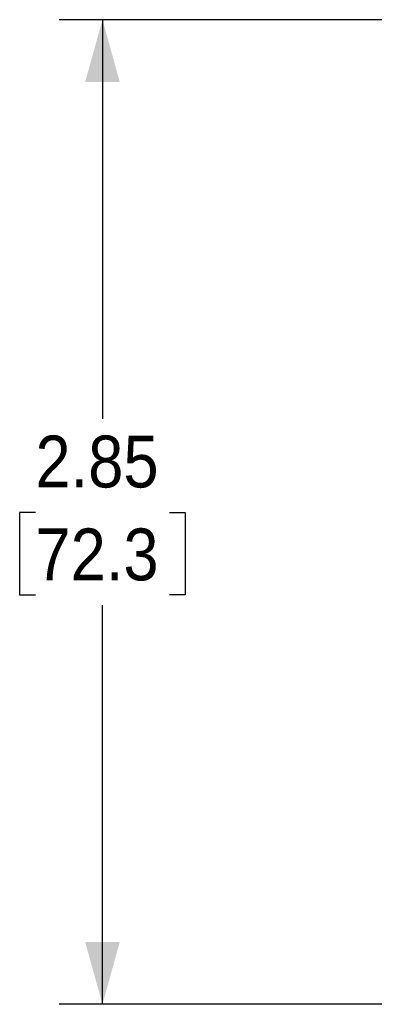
# Model space of a CAD drawing. Header units: inches. Extents: x 0 to 17, y 0 to 11.
# Tile 5 of 24: x 6.7 to 7.7, y 2.2 to 5. Entities that reach past the tile are written whole.
import ezdxf

# ---------------------------------------------------------------- set-up
doc = ezdxf.new("R2010")
doc.units = ezdxf.units.IN
doc.header["$MEASUREMENT"] = 0
doc.linetypes.add('SLD-Solid', pattern=[0])
doc.layers.add('DIMENSIONS', color=140, linetype='SLD-Solid', lineweight=25)
doc.styles.add('SLDTEXTSTYLE0', font='GOTHIC.TTF', dxfattribs={"width": 0.913})
doc.dimstyles.new('SLDDIMSTYLE0', dxfattribs={"dimtxt": 0.15, "dimasz": 0.18, "dimexe": 0, "dimexo": 0.0625, "dimgap": 0.0375, "dimtad": 0, "dimtih": 1, "dimtoh": 1, "dimrnd": 1e-09, "dimzin": 12, "dimdsep": 46, "dimtxsty": 'SLDTEXTSTYLE0', "dimsah": 1, "dimcen": 0.09, "dimadec": 0, "dimazin": 3, "dimtfac": 1, "dimtofl": 0, "dimtmove": 0, "dimatfit": 3, "dimfxl": 0, "dimfrac": 2, "dimtolj": 1, "dimtzin": 12, "dimarcsym": 0})

# ---------------------------------------------------------------- blocks, each defined once
blk = doc.blocks.new('_D_1')
at = {"layer": 'DIMENSIONS'}
for p, q in [((7.8714, 5.0107), (6.8001, 5.0107)), ((6.9251, 5.0107), (6.9251, 3.8567)), ((6.7311, 3.5858), (6.6854, 3.5858)), ((6.6854, 3.5858), (6.6854, 3.3477)), ((7.1191, 3.5858), (7.1648, 3.5858)), ((7.1648, 3.5858), (7.1648, 3.3477)), ((6.6854, 3.3477), (6.7311, 3.3477)), ((7.1648, 3.3477), (7.1191, 3.3477)), ((6.9251, 2.1632), (6.9251, 3.3172)), ((8.0486, 2.1632), (6.8001, 2.1632))]:
    blk.add_line(p, q, dxfattribs=at)
for points in [[(6.9251, 5.0107), (6.8751, 4.8307), (6.9751, 4.8307)], [(6.9251, 2.1632), (6.9751, 2.3432), (6.8751, 2.3432)]]:
    blk.add_solid(points, dxfattribs=at)
at = {"layer": 'DIMENSIONS', "char_height": 0.15, "attachment_point": 1, "style": 'SLDTEXTSTYLE0'}
for s, insert in [('2.85', (6.7311, 3.8079)), ('72.3', (6.7311, 3.5393))]:
    blk.add_mtext(s, dxfattribs=dict(at, insert=insert))

msp = doc.modelspace()

# ---------------------------------------------------------------- dimensions: what is measured, and where the dimension line sits
at = {"layer": 'DIMENSIONS'}
dim = msp.add_linear_dim(base=(6.9251, 5.0107), p1=(8.0986, 2.1632), p2=(7.9214, 5.0107), angle=90, dimstyle='SLDDIMSTYLE0', dxfattribs=at)
dim.commit()
dim.dimension.update_dxf_attribs({"geometry": '_D_1', "text_midpoint": (6.9251, 3.5869), "dimtype": 160})

doc.saveas('drawing.dxf')
